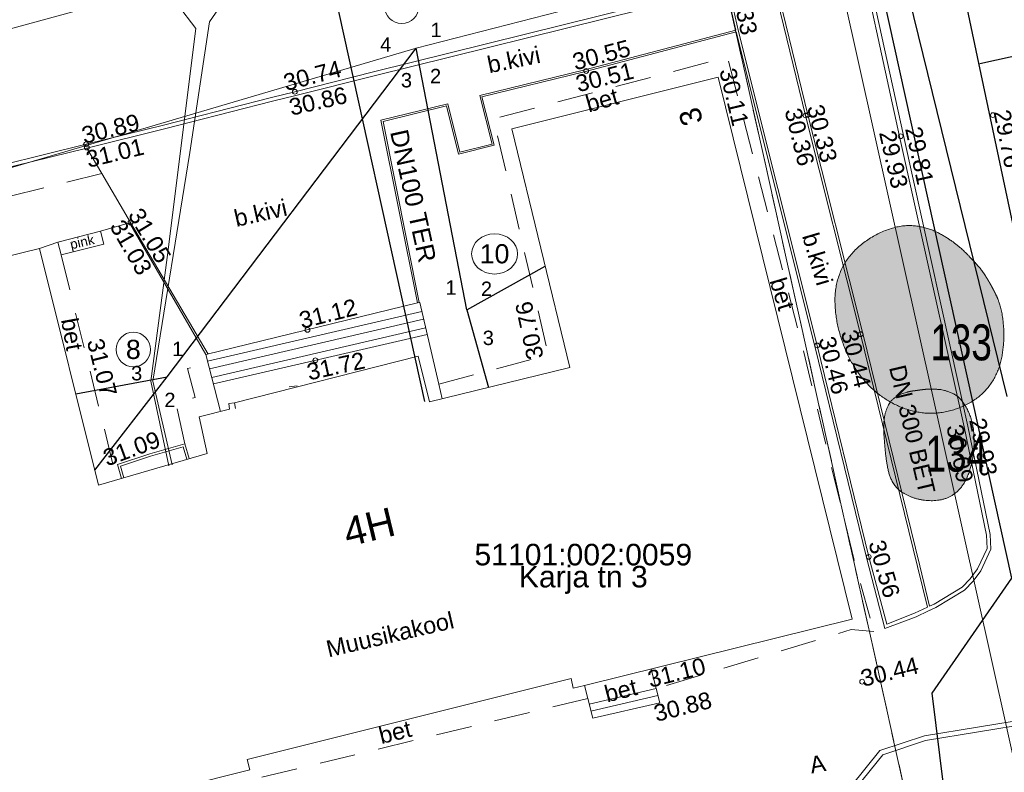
# Model space of a CAD drawing. Header units: metres. Extents: x 738076 to 738809, y 6589688 to 6590318.
# Tile 164 of 187: x 738468 to 738509, y 6590053 to 6590084. Entities that reach past the tile are written whole.
import ezdxf

# ---------------------------------------------------------------- set-up
doc = ezdxf.new("R2010")
doc.units = ezdxf.units.M
doc.linetypes.add('ASFBET', pattern=[2.5, 1.5, -1])
doc.linetypes.add('KATASTRIPIIR', pattern=[7, 4, -1, 1, -1])
for name, color, linetype, lineweight in [('_DE (2D)', 7, 'Continuous', 5), ('_GE (2D)', 7, 'Continuous', 5), ('None', 7, 'Continuous', 5)]:
    doc.layers.add(name, color=color, linetype=linetype, lineweight=lineweight)
for name, color, linetype, lineweight, true_color in [('DE-MA dendro Puittaim IV', 30, 'Continuous', 18, 0xff7f00), ('DE-MA dendro Puunumber', 250, 'Continuous', 5, 0x333333), ('GE-HOONE', 7, 'Continuous', 5, 0x888888), ('GE-HOONEDET', 7, 'Continuous', 5, 0x888888), ('GE-KAEVUNR', 7, 'Continuous', 5, 0x888888), ('GE-korgus-EH2000', 7, 'Continuous', 5, 0x888888), ('GE-KTRASS', 7, 'Continuous', 5, 0x888888), ('GE-Level 54', 7, 'Continuous', 5, 0x888888), ('GE-MPKAABEL', 7, 'Continuous', 5, 0x888888), ('GE-PIIR', 7, 'Continuous', 18, 0xcc6600), ('GE-RAJATIS', 7, 'Continuous', 5, 0x888888), ('GE-SITRASS', 7, 'Continuous', 5, 0x888888), ('GE-TEE', 7, 'Continuous', 5, 0x888888), ('GE-TORUNR', 7, 'Continuous', 5, 0x888888), ('GE-VTRASS', 7, 'Continuous', 5, 0x888888)]:
    doc.layers.add(name, color=color, linetype=linetype, lineweight=lineweight, true_color=true_color)
doc.styles.add('Arial', font='Arial')
doc.styles.add('Swis721 LtCn BT', font='Swis721 LtCn BT')
doc.linetypes.add('-K-', pattern='A,10,-0.8,-1.308668,["K",Arial,S=1.4,R=0,X=-1.308668,Y=-0.7],-0.891332,10,-3', length=26)
doc.linetypes.add('-S-', pattern='A,10,-0.8,-1.308668,["S",Arial,S=1.4,R=0,X=-1.308668,Y=-0.7],-0.891332,10,-3', length=26)
doc.linetypes.add('-V-', pattern='A,10,-0.8,-1.308668,["V",Arial,S=1.4,R=0,X=-1.308668,Y=-0.7],-0.891332,10,-3', length=26)
doc.linetypes.add('MP_KBL', pattern='A,0,[1,MP_KBL.shx,S=1,R=0,X=0,Y=-0.5],-18.999', length=18.999)

# ---------------------------------------------------------------- blocks, each defined once
blk = doc.blocks.new('dendro')
at = {"layer": 'DE-MA dendro Puittaim IV', "linetype": 'Continuous', "lineweight": 0, "true_color": 0xffffcc, "transparency": 33554508}
for points in [[(77.048, 43.335), (77.027, 43.376), (77.005, 43.418), (76.984, 43.458), (76.963, 43.498), (76.941, 43.538), (76.92, 43.577), (76.899, 43.615), (76.877, 43.653), (76.857, 43.688), (76.839, 43.72), (76.823, 43.748), (76.809, 43.772), (76.797, 43.793), (76.787, 43.809), (76.779, 43.822), (76.773, 43.831), (76.768, 43.839), (76.762, 43.849), (76.754, 43.862), (76.745, 43.876), (76.735, 43.893), (76.724, 43.912), (76.711, 43.933), (76.698, 43.956), (76.683, 43.981), (76.667, 44.006), (76.651, 44.031), (76.634, 44.057), (76.616, 44.084), (76.597, 44.111), (76.578, 44.138), (76.558, 44.166), (76.537, 44.194), (76.517, 44.221), (76.497, 44.248), (76.477, 44.274), (76.457, 44.299), (76.437, 44.323), (76.417, 44.347), (76.398, 44.369), (76.379, 44.392), (76.36, 44.413), (76.341, 44.434), (76.323, 44.455), (76.305, 44.475), (76.287, 44.494), (76.27, 44.513), (76.253, 44.531), (76.237, 44.548), (76.222, 44.564), (76.208, 44.579), (76.196, 44.593), (76.184, 44.605), (76.173, 44.617), (76.164, 44.627), (76.155, 44.636), (76.148, 44.644), (76.14, 44.652), (76.132, 44.66), (76.124, 44.669), (76.116, 44.677), (76.108, 44.685), (76.1, 44.694), (76.092, 44.702), (76.083, 44.712), (76.073, 44.723), (76.061, 44.736), (76.047, 44.751), (76.032, 44.767), (76.014, 44.786), (75.996, 44.806), (75.975, 44.828), (75.953, 44.852), (75.927, 44.878), (75.899, 44.907), (75.869, 44.937), (75.835, 44.969), (75.799, 45.004), (75.76, 45.04), (75.719, 45.079), (75.674, 45.12), (75.626, 45.161), (75.575, 45.204), (75.52, 45.249), (75.462, 45.295), (75.401, 45.342), (75.336, 45.391), (75.267, 45.441), (75.195, 45.492), (75.119, 45.542), (75.04, 45.592), (74.956, 45.642), (74.869, 45.692), (74.778, 45.741), (74.683, 45.79), (74.585, 45.839), (74.482, 45.885), (74.377, 45.927), (74.268, 45.964), (74.155, 45.996), (74.039, 46.023), (73.92, 46.046), (73.797, 46.065), (73.67, 46.078), (73.541, 46.085), (73.409, 46.084), (73.274, 46.074), (73.136, 46.056), (72.996, 46.03), (72.853, 45.995), (72.708, 45.952), (72.559, 45.901), (72.411, 45.842), (72.264, 45.776), (72.121, 45.704), (71.979, 45.625), (71.84, 45.539), (71.704, 45.446), (71.569, 45.347), (71.437, 45.241), (71.311, 45.13), (71.192, 45.013), (71.082, 44.893), (70.98, 44.767), (70.887, 44.637), (70.801, 44.503), (70.724, 44.364), (70.655, 44.22), (70.594, 44.073), (70.542, 43.924), (70.497, 43.773), (70.461, 43.62), (70.432, 43.464), (70.412, 43.307), (70.4, 43.147), (70.396, 42.985), (70.399, 42.822), (70.407, 42.66), (70.42, 42.498), (70.438, 42.337), (70.462, 42.177), (70.49, 42.017), (70.524, 41.857), (70.563, 41.699), (70.607, 41.541), (70.655, 41.386), (70.706, 41.234), (70.761, 41.084), (70.82, 40.937), (70.883, 40.792), (70.949, 40.649), (71.02, 40.509), (71.094, 40.372), (71.172, 40.238), (71.255, 40.108), (71.341, 39.98), (71.43, 39.856), (71.524, 39.736), (71.622, 39.618), (71.724, 39.504), (71.829, 39.394), (71.938, 39.288), (72.05, 39.187), (72.166, 39.09), (72.285, 38.997), (72.408, 38.908), (72.535, 38.824), (72.665, 38.745), (72.798, 38.67), (72.933, 38.601), (73.07, 38.539), (73.209, 38.482), (73.351, 38.431), (73.494, 38.386), (73.639, 38.346), (73.787, 38.313), (73.936, 38.286), (74.085, 38.267), (74.235, 38.255), (74.386, 38.251), (74.537, 38.254), (74.689, 38.264), (74.841, 38.282), (74.994, 38.307), (75.146, 38.34), (75.296, 38.379), (75.442, 38.424), (75.586, 38.477), (75.728, 38.536), (75.866, 38.602), (76.002, 38.674), (76.136, 38.753), (76.264, 38.838), (76.386, 38.929), (76.501, 39.026), (76.61, 39.128), (76.711, 39.235), (76.806, 39.349), (76.894, 39.468), (76.975, 39.592), (77.05, 39.721), (77.117, 39.852), (77.178, 39.986), (77.232, 40.122), (77.279, 40.261), (77.319, 40.402), (77.352, 40.545), (77.379, 40.692), (77.4, 40.838), (77.417, 40.981), (77.43, 41.122), (77.44, 41.26), (77.446, 41.395), (77.447, 41.527), (77.445, 41.657), (77.439, 41.785), (77.431, 41.908), (77.42, 42.025), (77.408, 42.137), (77.395, 42.244), (77.379, 42.345), (77.362, 42.44), (77.343, 42.53), (77.323, 42.614), (77.301, 42.693), (77.281, 42.767), (77.26, 42.835), (77.24, 42.898), (77.221, 42.955), (77.201, 43.007), (77.182, 43.054), (77.164, 43.096), (77.146, 43.133), (77.129, 43.169), (77.113, 43.202), (77.098, 43.233), (77.084, 43.262), (77.071, 43.288), (77.059, 43.313)], [(73.998, 39.228), (73.98, 39.225), (73.96, 39.223), (73.94, 39.22), (73.919, 39.217), (73.896, 39.214), (73.873, 39.211), (73.849, 39.208), (73.823, 39.205), (73.798, 39.201), (73.774, 39.198), (73.752, 39.195), (73.731, 39.192), (73.711, 39.189), (73.693, 39.187), (73.676, 39.185), (73.66, 39.183), (73.645, 39.181), (73.63, 39.178), (73.616, 39.176), (73.601, 39.174), (73.587, 39.171), (73.573, 39.169), (73.559, 39.166), (73.545, 39.163), (73.529, 39.16), (73.508, 39.155), (73.483, 39.148), (73.453, 39.14), (73.419, 39.131), (73.38, 39.12), (73.336, 39.108), (73.288, 39.095), (73.237, 39.079), (73.186, 39.06), (73.134, 39.037), (73.082, 39.012), (73.029, 38.983), (72.975, 38.951), (72.921, 38.915), (72.867, 38.877), (72.814, 38.834), (72.764, 38.784), (72.717, 38.728), (72.673, 38.665), (72.632, 38.596), (72.594, 38.52), (72.559, 38.439), (72.528, 38.35), (72.5, 38.256), (72.477, 38.157), (72.459, 38.052), (72.445, 37.943), (72.436, 37.828), (72.432, 37.708), (72.432, 37.582), (72.437, 37.452), (72.445, 37.321), (72.453, 37.194), (72.462, 37.073), (72.471, 36.955), (72.481, 36.842), (72.491, 36.734), (72.502, 36.63), (72.513, 36.53), (72.525, 36.435), (72.537, 36.342), (72.55, 36.253), (72.563, 36.167), (72.578, 36.084), (72.592, 36.005), (72.607, 35.928), (72.623, 35.855), (72.641, 35.784), (72.661, 35.715), (72.683, 35.647), (72.709, 35.58), (72.736, 35.515), (72.767, 35.451), (72.8, 35.388), (72.835, 35.327), (72.874, 35.267), (72.918, 35.209), (72.966, 35.154), (73.019, 35.1), (73.076, 35.048), (73.138, 34.999), (73.204, 34.951), (73.274, 34.905), (73.349, 34.862), (73.427, 34.821), (73.508, 34.784), (73.593, 34.75), (73.682, 34.719), (73.774, 34.691), (73.87, 34.667), (73.969, 34.645), (74.069, 34.627), (74.17, 34.614), (74.271, 34.605), (74.372, 34.601), (74.473, 34.601), (74.574, 34.607), (74.675, 34.616), (74.777, 34.631), (74.876, 34.65), (74.972, 34.676), (75.065, 34.709), (75.155, 34.748), (75.242, 34.793), (75.325, 34.844), (75.404, 34.902), (75.481, 34.966), (75.554, 35.036), (75.623, 35.11), (75.687, 35.19), (75.748, 35.274), (75.804, 35.363), (75.856, 35.457), (75.904, 35.555), (75.948, 35.659), (75.988, 35.765), (76.025, 35.873), (76.058, 35.982), (76.088, 36.093), (76.114, 36.205), (76.137, 36.318), (76.157, 36.433), (76.173, 36.549), (76.185, 36.666), (76.195, 36.784), (76.201, 36.903), (76.204, 37.024), (76.203, 37.146), (76.2, 37.269), (76.193, 37.393), (76.183, 37.518), (76.168, 37.643), (76.146, 37.767), (76.118, 37.889), (76.084, 38.01), (76.044, 38.13), (75.997, 38.248), (75.944, 38.365), (75.885, 38.481), (75.821, 38.59), (75.755, 38.69), (75.685, 38.781), (75.614, 38.861), (75.539, 38.931), (75.462, 38.992), (75.383, 39.042), (75.3, 39.083), (75.219, 39.116), (75.141, 39.146), (75.068, 39.172), (74.998, 39.194), (74.933, 39.211), (74.872, 39.225), (74.815, 39.235), (74.762, 39.241), (74.712, 39.245), (74.663, 39.248), (74.617, 39.251), (74.571, 39.253), (74.528, 39.255), (74.486, 39.256), (74.447, 39.257), (74.408, 39.257), (74.372, 39.257), (74.337, 39.257), (74.304, 39.256), (74.273, 39.255), (74.243, 39.254), (74.215, 39.252), (74.189, 39.25), (74.165, 39.247), (74.141, 39.245), (74.119, 39.242), (74.097, 39.24), (74.076, 39.237), (74.056, 39.235), (74.036, 39.232), (74.017, 39.23)]]:
    blk.add_hatch(color=7, dxfattribs=at).paths.add_polyline_path(points)
at = {"layer": 'DE-MA dendro Puittaim IV'}
for points in [[(77.048, 43.335), (76.963, 43.503), (76.792, 43.803), (76.755, 43.859), (76.64, 44.053), (76.476, 44.279), (76.32, 44.46), (76.187, 44.603), (76.124, 44.669), (76.06, 44.736), (75.89, 44.92), (75.548, 45.238), (74.987, 45.645), (74.183, 46.033), (73.158, 46.123), (71.96, 45.678), (70.914, 44.804), (70.396, 43.637), (70.396, 42.333), (70.73, 41.065), (71.309, 39.954), (72.138, 39.055), (73.193, 38.435), (74.381, 38.191), (75.608, 38.423), (76.664, 39.083), (77.287, 40.102), (77.471, 41.281), (77.408, 42.288), (77.237, 42.94), (77.091, 43.251), (77.048, 43.335)], [(73.998, 39.228), (73.926, 39.219), (73.72, 39.19), (73.6, 39.175), (73.49, 39.152), (73.086, 39.038), (72.648, 38.716), (72.408, 37.984), (72.467, 36.919), (72.559, 36.142), (72.688, 35.569), (72.983, 35.084), (73.566, 34.726), (74.372, 34.564), (75.181, 34.697), (75.781, 35.235), (76.115, 36.082), (76.23, 37.015), (76.135, 38.021), (75.635, 38.94), (74.966, 39.225), (74.558, 39.257), (74.259, 39.258), (74.07, 39.237), (73.998, 39.228)]]:
    blk.add_open_spline(points, degree=2, dxfattribs=at)
at = {"layer": 'DE-MA dendro Puunumber', "char_height": 1.5, "attachment_point": 1, "line_spacing_factor": 1.004016, "style": 'Swis721 LtCn BT'}
for s, insert in [('133', (74.379, 41.959)), ('134', (74.179, 37.313))]:
    blk.add_mtext(s, dxfattribs=dict(at, insert=insert))
blk = doc.blocks.new('DE (2D)')
at = {"layer": 'None', "color": 7, "transparency": 33554687}
blk.add_blockref('dendro', (-2153983.951, -6234715.121), dxfattribs=at)
blk = doc.blocks.new('GE')
at = {"layer": 'GE-HOONE', "linetype": 'Continuous'}
blk.add_line((79.15, 53.791), (65.633, 50.41), dxfattribs=at)
at = {"layer": 'GE-HOONE', "linetype": 'Continuous', "flags": 128}
blk.add_lwpolyline([(65.102, 65.3), (72.775, 67.239), (73.239, 65.338), (79.105, 66.771), (76.672, 76.732), (85.286, 78.892), (90.889, 56.263), (79.712, 53.495), (79.239, 53.378), (79.15, 53.791), (65.633, 50.41), (65.741, 49.972), (53.93, 47.018), (48.39, 69.635), (56.966, 71.741), (59.425, 61.857), (63.961, 63.186), (63.631, 64.706), (64.899, 65.031), (64.859, 65.272)], dxfattribs=at)
at = {"layer": 'GE-HOONEDET', "linetype": 'ASFBET'}
for p, q in [((56.966, 71.741), (57.722, 72.002)), ((79.848, 52.959), (65.347, 49.451))]:
    blk.add_line(p, q, dxfattribs=at)
at = {"layer": 'GE-HOONEDET', "linetype": 'Continuous'}
for p, q in [((63.979, 67.038), (72.921, 69.111)), ((64.062, 66.715), (72.997, 68.786)), ((64.153, 66.357), (73.08, 68.427)), ((64.223, 66.086), (73.143, 68.154)), ((63.91, 67.306), (64.518, 64.933)), ((67.376, 65.968), (67.713, 66.002)), ((64.859, 65.272), (65.102, 65.3)), ((65.142, 65.059), (65.102, 65.3)), ((60.218, 62.721), (60.388, 62.139)), ((60.341, 62.656), (60.484, 62.167)), ((79.91, 52.714), (82.699, 53.376)), ((79.983, 52.423), (82.773, 53.085))]:
    blk.add_line(p, q, dxfattribs=at)
at = {"layer": 'GE-HOONEDET', "linetype": 'ASFBET', "flags": 128}
for points in [[(73.624, 66.079), (78.008, 67.236), (78.146, 67.548), (75.918, 77.147), (85.684, 79.728), (88.815, 67.601), (90.953, 58.783), (91.785, 55.752)], [(57.863, 71.47), (58.868, 67.444), (60.03, 62.715), (60.218, 62.721)], [(63.026, 63.583), (62.643, 65.317), (63.462, 65.516), (63.142, 66.729), (64.001, 66.949)], [(91.785, 55.752), (90.843, 55.829), (82.701, 53.37)]]:
    blk.add_lwpolyline(points, dxfattribs=at)
at = {"layer": 'GE-HOONEDET', "linetype": 'Continuous', "flags": 128}
for points in [[(63.91, 67.306), (72.746, 69.467), (72.815, 69.483), (72.834, 69.488), (73.624, 66.079), (73.766, 65.467)], [(60.218, 62.721), (61.568, 63.163), (63.026, 63.583), (63.207, 62.965)], [(60.341, 62.656), (61.597, 63.067), (62.958, 63.459), (63.111, 62.937)], [(79.712, 53.495), (79.848, 52.959), (80.057, 52.132), (82.852, 52.772), (82.701, 53.37), (82.495, 54.184)]]:
    blk.add_lwpolyline(points, dxfattribs=at)
at = {"layer": 'GE-KAEVUNR', "linetype": 'Continuous'}
for centre, major_axis, ratio in [((72.082, 81.849), (0.72, 0), 1), ((75.956, 71.512), (0.96, 0), 0.875), ((60.877, 67.52), (0.72, 0), 1)]:
    blk.add_ellipse(centre, major_axis=major_axis, ratio=ratio, dxfattribs=at)
at = {"layer": 'GE-korgus-EH2000', "linetype": 'Continuous'}
for centre in [(79.78, 79.149), (67.618, 78.279), (88.943, 77.291), (89.03, 77.313), (96.76, 77.306), (92.91, 76.424), (58.903, 76.086), (58.935, 75.952), (60.761, 72.822), (68.148, 68.34), (91.239, 68.16), (89.423, 67.691), (68.477, 67.072), (91.579, 58.863), (91.3, 53.656)]:
    blk.add_circle(centre, 0.1, dxfattribs=at)
at = {"layer": 'GE-KTRASS', "linetype": '-K-', "lineweight": 15}
for p, q in [((98.989, 44.33), (90.032, 84.52)), ((72.69, 80.098), (83.164, 82.798)), ((47.953, 72.807), (72.69, 80.098))]:
    blk.add_line(p, q, dxfattribs=at)
at = {"layer": 'GE-KTRASS', "linetype": '-K-', "lineweight": 30}
for p, q in [((62.288, 66.378), (72.69, 80.098)), ((74.796, 69.177), (72.69, 80.098)), ((74.796, 69.177), (78.071, 71.004)), ((74.796, 69.177), (75.699, 65.939)), ((58.481, 65.668), (62.288, 66.378)), ((59.269, 62.483), (62.288, 66.378))]:
    blk.add_line(p, q, dxfattribs=at)
at = {"layer": 'GE-MPKAABEL', "linetype": 'MP_KBL', "flags": 128}
for points in [[(82.549, 94.04), (82.791, 92.977), (82.839, 92.295), (82.398, 91.363), (73.585, 87.155), (65.005, 82.572), (64.058, 81.203), (63.231, 75.744), (61.696, 66.198), (62.502, 62.705)], [(44.612, 78.558), (50.15, 79.393), (61.008, 82.355), (62.728, 81.926), (63.481, 80.914), (62.296, 71.368), (61.608, 66.201), (62.354, 62.668)], [(45.824, 23.178), (45.019, 26.224), (48.17, 29.726), (50.099, 30.676), (53.088, 32.148), (60.766, 33.27), (70.297, 35.922), (80.101, 37.926), (91.748, 40.85), (92.629, 41.866), (92.405, 44.674), (90.859, 47.498), (90.846, 49.29), (92.041, 50.78), (93.902, 51.398), (98.324, 52.116), (102.944, 53.457), (107.687, 55.325)], [(45.944, 23.204), (45.237, 26.168), (48.292, 29.564), (50.944, 30.869), (53.148, 31.954), (60.808, 33.074), (70.343, 35.728), (73.403, 36.357), (80.145, 37.73), (91.858, 40.672), (92.835, 41.798), (92.601, 44.732), (91.059, 47.55), (91.046, 49.22), (92.161, 50.608), (93.95, 51.204), (98.368, 51.92), (103.008, 53.267), (107.729, 55.127)]]:
    blk.add_lwpolyline(points, dxfattribs=at)
at = {"layer": 'GE-PIIR', "linetype": 'KATASTRIPIIR', "flags": 128}
for points in [[(85.135, 186.015), (99.405, 120.945), (114.375, 52.635), (115.045, 41.115), (125.525, -6.075), (106.505, -11.195), (94.785, 41.465), (82.295, 97.555), (81.345, 101.825), (71.145, 147.755), (63.525, 181.995), (85.135, 186.015)], [(-8.125, 76.545), (82.295, 97.555), (94.785, 41.465), (4.335, 20.465), (3.025, 26.315), (-8.125, 76.545)]]:
    blk.add_lwpolyline(points, dxfattribs=at)
at = {"layer": 'GE-RAJATIS', "linetype": 'Continuous', "flags": 128}
blk.add_lwpolyline([(59.507, 72.456), (59.648, 71.924), (57.863, 71.47), (57.722, 72.002), (59.507, 72.456)], close=True, dxfattribs=at)
at = {"layer": 'GE-SITRASS', "linetype": '-S-', "lineweight": 30, "flags": 128}
blk.add_lwpolyline([(87.745, 102.365), (97.535, 57.975), (94.205, 53.175), (96.005, 38.665), (96.345, 38.055)], dxfattribs=at)
at = {"layer": 'GE-TEE', "linetype": 'Continuous'}
for p, q in [((72.746, 69.467), (71.215, 77.09)), ((63.91, 67.306), (60.714, 72.808)), ((64.007, 67.33), (60.761, 72.822)), ((94.161, 56.628), (94.161, 56.628))]:
    blk.add_line(p, q, dxfattribs=at)
at = {"layer": 'GE-TEE', "linetype": 'ASFBET'}
blk.add_line((59.565, 74.865), (51.394, 72.859), dxfattribs=at)
at = {"layer": 'GE-TEE', "linetype": 'Continuous', "flags": 128}
for points in [[(53.654, 74.631), (58.941, 75.931), (62.229, 76.75), (63.205, 76.999), (66.687, 77.888), (67.656, 78.124), (70.937, 78.951), (82.164, 81.731), (81.436, 84.849), (81.402, 85.217), (81.421, 85.502), (81.683, 86.177), (82.192, 86.641), (82.801, 86.868), (84.378, 87.309), (85.626, 82.625), (86.024, 80.851), (79.732, 79.197), (75.347, 78.124), (75.855, 76.098), (74.509, 75.764), (74.007, 77.771), (71.215, 77.09), (71.215, 77.09)], [(53.615, 74.786), (58.903, 76.086), (62.19, 76.905), (63.165, 77.154), (66.648, 78.043), (67.618, 78.279), (70.898, 79.106), (81.972, 81.848)], [(90.996, 85.737), (93.022, 76.448), (95.717, 64.326), (96.651, 59.797), (96.677, 59.182), (96.254, 58.289), (95.935, 57.845), (95.58, 57.479), (94.385, 56.755), (94.077, 56.61), (93.552, 56.363), (92.247, 55.874)], [(72.815, 69.483), (71.303, 77.036), (73.956, 77.686), (74.458, 75.679), (75.94, 76.047), (75.432, 78.073), (79.75, 79.129), (86.04, 80.783), (89.326, 67.667), (91.482, 58.838), (92.247, 55.874)], [(58.941, 75.931), (59.565, 74.865), (60.761, 72.822)], [(60.761, 72.822), (60.714, 72.808), (59.507, 72.456)]]:
    blk.add_lwpolyline(points, dxfattribs=at)
for points in [[(94.025, 56.763), (93.49, 56.511), (92.335, 56.063), (91.579, 58.863), (89.423, 67.691), (86.139, 80.797), (85.723, 82.649), (84.475, 87.335), (86.409, 87.758), (87.509, 83.189), (88.943, 77.291), (91.239, 68.16), (93.608, 58.47)], [(94.118, 56.806), (94.309, 56.896), (95.479, 57.605), (95.812, 57.948), (96.116, 58.371), (96.515, 59.215), (96.492, 59.777), (95.561, 64.292), (92.866, 76.414), (90.842, 85.694), (90.716, 86.058), (90.27, 86.677), (90.061, 86.923), (89.351, 87.465), (88.838, 87.731), (88.272, 87.854), (87.27, 87.843), (86.506, 87.781), (87.606, 83.213), (89.04, 77.315), (91.336, 68.184), (93.705, 58.493)]]:
    blk.add_lwpolyline(points, close=True, dxfattribs=at)
at = {"layer": 'GE-VTRASS', "linetype": '-V-', "lineweight": 30}
for p, q in [((97.355, 65.558), (90.414, 93.864)), ((96.214, 79.465), (102.841, 80.895))]:
    blk.add_line(p, q, dxfattribs=at)
at = {"layer": 'GE-VTRASS', "linetype": '-V-', "lineweight": 30, "flags": 128}
for points in [[(73.345, 196.198), (74.12, 191.656), (76.143, 181.403), (78.555, 169.662), (82.574, 146.889), (85.351, 132.118), (89.612, 109.452), (93.944, 89.98), (96.156, 79.467), (100.958, 56.837), (103.423, 44.603), (103.502, 44.211)], [(73.052, 65.351), (68.888, 84.229), (85.407, 87.782)]]:
    blk.add_lwpolyline(points, dxfattribs=at)
at = {"layer": 'GE-HOONE', "line_spacing_factor": 0.25, "style": 'Arial'}
for s, insert, char_height, attachment_point, rotation in [('3', (83.611, 77.43), 0.9, 3, 107.8775), ('4H', (70.72, 60.116), 1.2, 5, 13.613)]:
    blk.add_mtext(s, dxfattribs=dict(at, insert=insert, char_height=char_height, attachment_point=attachment_point, rotation=rotation))
at = {"layer": 'GE-KAEVUNR', "char_height": 0.8, "attachment_point": 5, "line_spacing_factor": 0.25, "style": 'Arial'}
for s, insert in [('10', (75.956, 71.512)), ('8', (60.877, 67.52))]:
    blk.add_mtext(s, dxfattribs=dict(at, insert=insert))
at = {"layer": 'GE-korgus-EH2000', "char_height": 0.7, "attachment_point": 1, "line_spacing_factor": 0.25, "style": 'Arial'}
for s, insert, rotation in [(' 30.33 ', (86.353, 83.398), 282.5935), (' 30.55 ', (78.883, 79.779), 14.706), (' 30.74 ', (66.813, 78.916), 14.684), (' 30.51 ', (79.015, 78.872), 13.8922), (' 30.11 ', (85.954, 79.599), 283.3382), (' 30.86 ', (67.053, 77.901), 12.841), (' 30.33 ', (89.605, 78.074), 284.3246), (' 30.89 ', (58.391, 76.719), 13.9424), (' 30.36 ', (88.676, 77.93), 283.7939), (' 29.76 ', (97.414, 77.856), 281.4876), (' 29.81 ', (93.717, 77.153), 282.4267), (' 29.93 ', (92.626, 76.994), 282.7571), (' 31.01 ', (58.573, 75.721), 13.4907), (' 31.05 ', (61.092, 73.741), 301.0612), (' 31.03 ', (60.339, 73.256), 299.9072), (' 31.12 ', (67.473, 68.996), 14.0763), (' 30.76 ', (77.385, 66.778), 102.3049), (' 30.44 ', (91.018, 68.674), 284.1963), (' 31.07 ', (59.547, 68.307), 284.0793), (' 30.46 ', (90.091, 68.397), 283.9606), (' 31.72 ', (67.795, 66.855), 12.2415), (' 29.93 ', (96.395, 64.987), 281.9948), (' 30.09 ', (95.458, 64.715), 280.4434), (' 31.09 ', (59.281, 63.198), 20.2264), (' 30.56 ', (92.158, 59.9), 285.8208), (' 31.10 ', (82.02, 54.011), 14.1521), (' 30.44 ', (90.91, 54.053), 13.7573), (' 30.88 ', (82.276, 52.587), 14.2378)]:
    blk.add_mtext(s, dxfattribs=dict(at, insert=insert, rotation=rotation))
at = {"layer": 'GE-KTRASS', "insert": (93.39, 64.186), "char_height": 0.7, "attachment_point": 5, "rotation": 283.3328, "line_spacing_factor": 0.25, "style": 'Arial'}
blk.add_mtext('DN 300 BET', dxfattribs=at)
at = {"layer": 'GE-Level 54', "insert": (72.559, 73.93), "char_height": 0.75, "attachment_point": 5, "rotation": 282.4, "line_spacing_factor": 0.25, "style": 'Arial'}
blk.add_mtext('DN100 TER', dxfattribs=at)
at = {"layer": 'GE-PIIR', "char_height": 0.9, "line_spacing_factor": 0.25, "style": 'Arial'}
for s, insert, attachment_point in [('51101:002:0059', (79.662, 58.497), 8), ('Karja tn 3', (79.662, 58.491), 2)]:
    blk.add_mtext(s, dxfattribs=dict(at, insert=insert, attachment_point=attachment_point))
at = {"layer": 'GE-TEE', "attachment_point": 5, "line_spacing_factor": 0.25, "style": 'Arial'}
for s, insert, char_height, rotation in [('b.kivi', (76.759, 79.613), 0.7, 11.6894), ('bet', (80.446, 77.928), 0.7, 15.7512), ('b.kivi', (66.189, 73.218), 0.7, 12.6526), ('b.kivi', (89.435, 71.297), 0.7, 286.46), ('pink', (58.752, 71.951), 0.4, 12.8043), ('bet', (87.958, 69.842), 0.7, 286.8214), ('bet', (58.315, 68.16), 0.7, 280.1755), ('Muusikakool', (71.594, 55.621), 0.7, 13.1617), ('bet', (81.228, 53.286), 0.7, 14.4), ('bet', (71.805, 51.546), 0.7, 14.0362), ('A', (89.441, 50.222), 0.7, 10.6698)]:
    blk.add_mtext(s, dxfattribs=dict(at, insert=insert, char_height=char_height, rotation=rotation))
at = {"layer": 'GE-TORUNR', "char_height": 0.6, "attachment_point": 5, "line_spacing_factor": 0.25, "style": 'Arial'}
for s, insert in [('1', (73.514, 80.86)), ('4', (71.413, 80.256)), ('3', (72.278, 78.759)), ('2', (73.494, 78.937)), ('1', (74.137, 70.104)), ('2', (75.62, 70.056)), ('3', (75.696, 68.003)), ('1', (62.728, 67.546)), ('3', (61.017, 66.529)), ('2', (62.405, 65.416))]:
    blk.add_mtext(s, dxfattribs=dict(at, insert=insert))
blk = doc.blocks.new('GE (2D)')
at = {"layer": 'None', "color": 7, "transparency": 33554687}
blk.add_blockref('GE', (-2154003.722, -6234741.731, 4.5), dxfattribs=at)

msp = doc.modelspace()

# ---------------------------------------------------------------- block references
at = {"layer": '_DE (2D)'}
msp.add_blockref('DE (2D)', (2892415.877, 12824744.766), dxfattribs=at)
at = {"layer": '_GE (2D)'}
msp.add_blockref('GE (2D)', (2892415.877, 12824744.766), dxfattribs=at)

doc.saveas('drawing.dxf')
